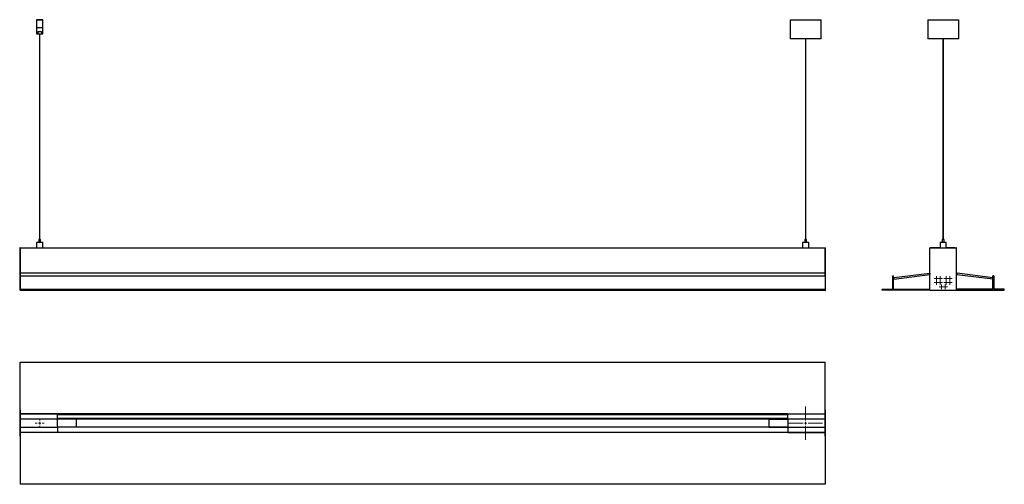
# Model space of a CAD drawing. Header units: millimetres. Extents: x -855 to 1051, y 127 to 1026.
import ezdxf

# ---------------------------------------------------------------- set-up
doc = ezdxf.new("R2010")
doc.units = ezdxf.units.MM

# ---------------------------------------------------------------- blocks, each defined once
blk = doc.blocks.new('SW_CENTERMARKSYMBOL_0')
at = {"color": 0, "linetype": 'Continuous', "lineweight": 18}
for p, q in [((-2.5, 0), (-4.5, 0)), ((0, 0), (-2.5, 0)), ((0, 2.5), (0, 4.5)), ((0, 0), (0, 2.5)), ((0, 0), (0, -2.5)), ((0, 0), (2.5, 0)), ((2.5, 0), (4.5, 0)), ((0, -2.5), (0, -4.5))]:
    blk.add_line(p, q, dxfattribs=at)
blk = doc.blocks.new('SW_CENTERMARKSYMBOL_1')
at = {"color": 0, "linetype": 'Continuous', "lineweight": 18}
for p, q in [((-2.5, 0), (-4.5, 0)), ((0, 0), (-2.5, 0)), ((0, 2.5), (0, 4.5)), ((0, 0), (0, 2.5)), ((0, 0), (0, -2.5)), ((0, 0), (2.5, 0)), ((2.5, 0), (4.5, 0)), ((0, -2.5), (0, -4.5))]:
    blk.add_line(p, q, dxfattribs=at)
blk = doc.blocks.new('SW_CENTERMARKSYMBOL_2')
at = {"color": 0, "linetype": 'Continuous', "lineweight": 18}
for p, q in [((-2.5, 0), (-4.5, 0)), ((0, 0), (-2.5, 0)), ((0, 2.5), (0, 4.5)), ((0, 0), (0, 2.5)), ((0, 0), (0, -2.5)), ((0, 0), (2.5, 0)), ((2.5, 0), (4.5, 0)), ((0, -2.5), (0, -4.5))]:
    blk.add_line(p, q, dxfattribs=at)
blk = doc.blocks.new('SW_CENTERMARKSYMBOL_3')
at = {"color": 0, "linetype": 'Continuous', "lineweight": 18}
for p, q in [((-2.5, 0), (-4.5, 0)), ((0, 0), (-2.5, 0)), ((0, 2.5), (0, 4.5)), ((0, 0), (0, 2.5)), ((0, 0), (0, -2.5)), ((0, 0), (2.5, 0)), ((2.5, 0), (4.5, 0)), ((0, -2.5), (0, -4.5))]:
    blk.add_line(p, q, dxfattribs=at)
blk = doc.blocks.new('SW_CENTERMARKSYMBOL_4')
at = {"color": 0, "linetype": 'Continuous', "lineweight": 18}
for p, q in [((-2.5, 0), (-4.5, 0)), ((0, 0), (-2.5, 0)), ((0, 2.5), (0, 4.5)), ((0, 0), (0, 2.5)), ((0, 0), (0, -2.5)), ((0, 0), (2.5, 0)), ((2.5, 0), (4.5, 0)), ((0, -2.5), (0, -4.5))]:
    blk.add_line(p, q, dxfattribs=at)
blk = doc.blocks.new('SW_CENTERMARKSYMBOL_5')
at = {"color": 0, "linetype": 'Continuous', "lineweight": 18}
for p, q in [((-2.5, 0), (-4.5, 0)), ((0, 0), (-2.5, 0)), ((0, 2.5), (0, 4.5)), ((0, 0), (0, 2.5)), ((0, 0), (0, -2.5)), ((0, 0), (2.5, 0)), ((2.5, 0), (4.5, 0)), ((0, -2.5), (0, -4.5))]:
    blk.add_line(p, q, dxfattribs=at)
blk = doc.blocks.new('SW_CENTERMARKSYMBOL_6')
at = {"color": 0, "linetype": 'Continuous', "lineweight": 18}
for p, q in [((-2.5, 0), (-4.5, 0)), ((0, 0), (-2.5, 0)), ((0, 2.5), (0, 4.5)), ((0, 0), (0, 2.5)), ((0, 0), (0, -2.5)), ((0, 0), (2.5, 0)), ((2.5, 0), (4.5, 0)), ((0, -2.5), (0, -4.5))]:
    blk.add_line(p, q, dxfattribs=at)
blk = doc.blocks.new('SW_CENTERMARKSYMBOL_7')
at = {"color": 0, "linetype": 'Continuous', "lineweight": 18}
for p, q in [((-2.5, 0), (-4.5, 0)), ((0, 0), (-2.5, 0)), ((0, 2.5), (0, 4.5)), ((0, 0), (0, 2.5)), ((0, 0), (0, -2.5)), ((0, 0), (2.5, 0)), ((2.5, 0), (4.5, 0)), ((0, -2.5), (0, -4.5))]:
    blk.add_line(p, q, dxfattribs=at)
blk = doc.blocks.new('SW_CENTERMARKSYMBOL_8')
at = {"color": 0, "linetype": 'Continuous', "lineweight": 18}
for p, q in [((-2.5, 0), (-4.5, 0)), ((0, 0), (-2.5, 0)), ((0, 2.5), (0, 4.5)), ((0, 0), (0, 2.5)), ((0, 0), (0, -2.5)), ((0, 0), (2.5, 0)), ((2.5, 0), (4.5, 0)), ((0, -2.5), (0, -4.5))]:
    blk.add_line(p, q, dxfattribs=at)
blk = doc.blocks.new('SW_CENTERMARKSYMBOL_9')
at = {"color": 0, "linetype": 'Continuous', "lineweight": 18}
for p, q in [((-2.5, 0), (-4.5, 0)), ((0, 0), (-2.5, 0)), ((0, 2.5), (0, 4.5)), ((0, 0), (0, 2.5)), ((0, 0), (0, -2.5)), ((0, 0), (2.5, 0)), ((2.5, 0), (4.5, 0)), ((0, -2.5), (0, -4.5))]:
    blk.add_line(p, q, dxfattribs=at)
blk = doc.blocks.new('SW_CENTERMARKSYMBOL_10')
at = {"color": 0, "linetype": 'Continuous', "lineweight": 18}
for p, q in [((-5, 0), (-8.5, 0)), ((0, 0), (-2.5, 0)), ((0, 5), (0, 8.5)), ((0, 0), (0, 2.5)), ((0, 0), (0, -2.5)), ((0, 0), (2.5, 0)), ((5, 0), (8.5, 0)), ((0, -5), (0, -8.5))]:
    blk.add_line(p, q, dxfattribs=at)
blk = doc.blocks.new('SW_CENTERMARKSYMBOL_11')
at = {"color": 0, "linetype": 'Continuous', "lineweight": 18}
for p, q in [((0, 5), (0, 32.5)), ((-5, 0), (-32.5, 0)), ((0, 0), (-2.5, 0)), ((0, 0), (0, 2.5)), ((0, 0), (0, -2.5)), ((0, 0), (2.5, 0)), ((5, 0), (32.5, 0)), ((0, -5), (0, -32.5))]:
    blk.add_line(p, q, dxfattribs=at)

msp = doc.modelspace()

# ---------------------------------------------------------------- linework, layer by layer
at = {"color": 7, "linetype": 'Continuous', "lineweight": 25}
for p, q in [((-822.1, 1026.2), (-822.6, 1025.7)), ((-822.6, 1025.7), (-822.6, 1011.2)), ((-810.6, 1025.7), (-822.6, 1025.7)), ((-822.6, 1011.2), (-822.6, 999.2)), ((-822.6, 1011.2), (-810.6, 1011.2)), ((-822.1, 1026.2), (-811.1, 1026.2)), ((-810.6, 1025.7), (-811.1, 1026.2)), ((-810.6, 1011.2), (-810.6, 1025.7)), ((-810.6, 999.2), (-810.6, 1011.2)), ((636.4, 1026.2), (636.4, 989.7)), ((636.4, 1026.2), (696.4, 1026.2)), ((696.4, 989.7), (696.4, 1026.2)), ((696.4, 1026.2), (696.4, 1026.2)), ((902.7, 1026.2), (902.7, 989.7)), ((902.7, 1026.2), (930.7, 1026.2)), ((930.7, 1026.2), (962.7, 1026.2)), ((962.7, 989.7), (962.7, 1026.2)), ((-822.6, 999.2), (-820, 999.2)), ((-813.1, 1003), (-820, 1003)), ((-820, 1003), (-820, 999.2)), ((-820, 999.2), (-813.1, 999.2)), ((-817.2, 999.2), (-817.2, 601.2)), ((-816, 601.2), (-816, 999.2)), ((-813.1, 1003), (-813.1, 999.2)), ((-813.1, 999.2), (-810.6, 999.2)), ((636.4, 989.7), (636.9, 989.2)), ((636.4, 989.7), (696.4, 989.7)), ((695.9, 989.2), (636.9, 989.2)), ((649.3, 989.2), (649.3, 989.2)), ((653.3, 989.2), (653.3, 989.2)), ((665.8, 989.2), (665.8, 601.2)), ((667, 601.2), (667, 989.2)), ((695.9, 989.2), (696.4, 989.7)), ((696.4, 989.7), (696.4, 989.7)), ((902.7, 989.7), (903.2, 989.2)), ((902.7, 989.7), (930.7, 989.7)), ((930.8, 989.2), (903.2, 989.2)), ((925.1, 989.2), (925.1, 989.2)), ((929, 989.2), (929, 989.2)), ((930.7, 989.7), (962.7, 989.7)), ((962.2, 989.2), (930.8, 989.2)), ((932.1, 989.2), (932.1, 601.2)), ((933.3, 601.2), (933.3, 989.2)), ((962.2, 989.2), (962.7, 989.7)), ((-822.6, 595.4), (-822.6, 584.7)), ((-810.6, 595.4), (-822.6, 595.4)), ((-818.3, 601.2), (-818.3, 595.4)), ((-814.9, 601.2), (-818.3, 601.2)), ((-814.9, 595.4), (-814.9, 601.2)), ((-810.6, 584.7), (-810.6, 595.4)), ((660.4, 595.4), (660.4, 584.7)), ((672.4, 595.4), (660.4, 595.4)), ((664.7, 601.2), (664.7, 595.4)), ((668.1, 601.2), (664.7, 601.2)), ((668.1, 595.4), (668.1, 601.2)), ((672.4, 584.7), (672.4, 595.4)), ((926.7, 595.4), (926.7, 584.6)), ((938.7, 595.4), (926.7, 595.4)), ((931, 601.2), (931, 595.4)), ((934.4, 601.2), (931, 601.2)), ((934.4, 595.4), (934.4, 601.2)), ((938.7, 584.6), (938.7, 595.4)), ((-854.1, 584.7), (-855.3, 584.7)), ((-855.3, 584.7), (-855.3, 502.7)), ((-854.1, 584.7), (-854.1, 536)), ((-854.1, 584.7), (703.9, 584.7)), ((703.9, 584.7), (703.9, 584.6)), ((703.9, 536), (703.9, 584.6)), ((703.9, 584.6), (705.1, 584.6)), ((705.1, 502.6), (705.1, 584.6)), ((907, 584.6), (958, 584.6)), ((907, 502.6), (907, 584.6)), ((907.2, 584.7), (907.2, 584.6)), ((907.5, 584.7), (907.2, 584.7)), ((907.5, 584.7), (907.5, 584.6)), ((909.5, 584.7), (907.5, 584.7)), ((926.7, 584.7), (909.5, 584.7)), ((909.5, 584.6), (909.5, 584.7)), ((956, 584.7), (938.7, 584.7)), ((956, 584.6), (956, 584.7)), ((956, 584.7), (958, 584.7)), ((958.2, 584.7), (958, 584.7)), ((958, 584.7), (958, 584.6)), ((958, 584.6), (958, 502.6)), ((958.2, 504.7), (958.2, 584.7)), ((-854.1, 536), (-854.1, 530.7)), ((703.9, 536), (-854.1, 536)), ((703.9, 530.7), (703.9, 536)), ((837.1, 527.2), (906.5, 536)), ((906.5, 536), (906.9, 533.1)), ((959.4, 536.5), (959, 533.6)), ((959.4, 536.5), (1028.9, 527.8)), ((-854.1, 530.7), (703.9, 530.7)), ((-854.1, 530.7), (-854.1, 504.7)), ((703.9, 530.7), (703.9, 504.7)), ((834.5, 530.7), (834.5, 504.7)), ((834.5, 530.7), (836.5, 530.7)), ((836.5, 504.7), (836.5, 530.7)), ((837.1, 527.2), (837.4, 524.3)), ((837.4, 524.3), (906.9, 533.1)), ((959, 533.6), (1028.5, 524.9)), ((1028.9, 527.8), (1028.5, 524.9)), ((1031, 530.7), (1029, 530.7)), ((1029, 504.7), (1029, 530.7)), ((1031, 530.7), (1031, 504.7)), ((-854.1, 502.7), (-855.3, 502.7)), ((-854.1, 504.7), (703.9, 504.7)), ((-854.1, 502.7), (-854.1, 504.7)), ((-854.1, 502.7), (703.9, 502.7)), ((703.9, 502.7), (703.9, 504.7)), ((703.9, 502.6), (703.9, 502.7)), ((703.9, 502.6), (705.1, 502.6)), ((814.5, 502.7), (814.5, 504.7)), ((814.5, 504.7), (834.5, 504.7)), ((907, 502.7), (814.5, 502.7)), ((836.5, 504.7), (907, 504.7)), ((958, 502.6), (907, 502.6)), ((1029, 504.7), (958, 504.7)), ((958, 502.7), (1051, 502.7)), ((1051, 504.7), (1031, 504.7)), ((1051, 502.7), (1051, 504.7)), ((-854.1, 263.9), (-854.1, 363.9)), ((-854.1, 363.9), (703.9, 363.9)), ((703.9, 271.4), (703.9, 363.9)), ((-854.1, 271.2), (-855.3, 271.2)), ((-855.3, 271.2), (-855.3, 220.2)), ((-854.1, 271.2), (-854.1, 220.2)), ((703.9, 220.4), (703.9, 271.4)), ((703.9, 271.4), (705.1, 271.4)), ((705.1, 220.4), (705.1, 271.4)), ((-854.1, 263.9), (703.9, 263.9)), ((-782.1, 263.7), (-854.1, 263.7)), ((-854.1, 253.2), (-854.1, 263.7)), ((-782.1, 253.2), (-854.1, 253.2)), ((631.9, 263.7), (-782.1, 263.7)), ((-782.1, 263.7), (-782.1, 261.7)), ((-782.1, 253.2), (-782.1, 263.7)), ((631.9, 261.7), (-782.1, 261.7)), ((631.9, 255), (-782.1, 255)), ((-782.1, 255), (-782.1, 253.5)), ((631.9, 253.5), (-782.1, 253.5)), ((-782.1, 238.2), (-782.1, 253.2)), ((-746.1, 253.2), (-782.1, 253.2)), ((-746.1, 253.2), (-746.1, 238.2)), ((595.9, 253.2), (631.9, 253.2)), ((595.9, 238.2), (595.9, 253.2)), ((631.9, 263.7), (631.9, 261.7)), ((631.9, 263.7), (703.9, 263.7)), ((631.9, 253.2), (631.9, 263.7)), ((631.9, 255), (631.9, 253.5)), ((703.9, 253.2), (631.9, 253.2)), ((631.9, 253.2), (631.9, 238.2)), ((-854.1, 238.2), (-782.1, 238.2)), ((-854.1, 227.7), (-854.1, 238.2)), ((-782.1, 238.2), (-782.1, 227.7)), ((-746.1, 238.2), (-782.1, 238.2)), ((631.9, 237.7), (-782.1, 237.7)), ((-782.1, 237.7), (-782.1, 227.7)), ((595.9, 238.2), (631.9, 238.2)), ((631.9, 238.2), (631.9, 227.7)), ((631.9, 238.2), (703.9, 238.2)), ((631.9, 237.7), (631.9, 227.7)), ((-854.1, 220.2), (-855.3, 220.2)), ((-782.1, 227.7), (-854.1, 227.7)), ((703.9, 227.4), (-854.1, 227.4)), ((-854.1, 227.4), (-854.1, 127.4)), ((631.9, 227.7), (-782.1, 227.7)), ((631.9, 227.7), (703.9, 227.7)), ((703.9, 220.4), (705.1, 220.4)), ((703.9, 220.4), (703.9, 127.4)), ((703.9, 127.4), (-854.1, 127.4))]:
    msp.add_line(p, q, dxfattribs=at)

# ---------------------------------------------------------------- block references
at = {"color": 7, "linetype": 'Continuous', "lineweight": 0}
for name, p in [('SW_CENTERMARKSYMBOL_8', (919.7, 525.7)), ('SW_CENTERMARKSYMBOL_3', (919.7, 517.7)), ('SW_CENTERMARKSYMBOL_7', (926.7, 525.7)), ('SW_CENTERMARKSYMBOL_2', (926.7, 517.7)), ('SW_CENTERMARKSYMBOL_6', (938.7, 525.7)), ('SW_CENTERMARKSYMBOL_0', (938.7, 517.7)), ('SW_CENTERMARKSYMBOL_9', (945.7, 525.7)), ('SW_CENTERMARKSYMBOL_1', (945.7, 517.7)), ('SW_CENTERMARKSYMBOL_4', (929.2, 509.7)), ('SW_CENTERMARKSYMBOL_5', (936.2, 509.7)), ('SW_CENTERMARKSYMBOL_11', (666.4, 245.7)), ('SW_CENTERMARKSYMBOL_10', (-816.6, 245.7))]:
    msp.add_blockref(name, p, dxfattribs=at)

doc.saveas('drawing.dxf')
